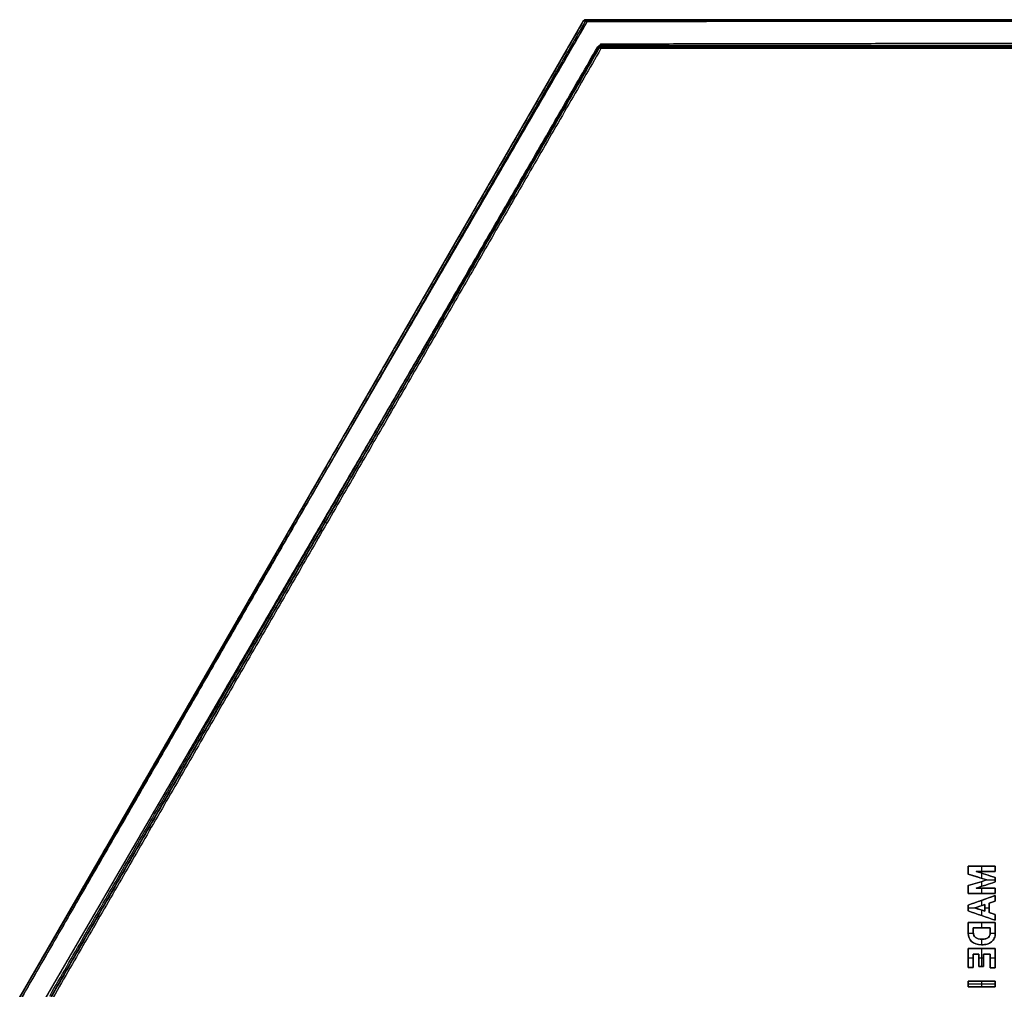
# Model space of a CAD drawing. Header units: millimetres. Extents: x -125 to 125, y -108 to 108.
# Tile 2 of 13: x -125 to -16, y 1 to 108. Entities that reach past the tile are written whole.
import ezdxf

# ---------------------------------------------------------------- set-up
doc = ezdxf.new("R2010")
doc.units = ezdxf.units.MM
doc.layers.add('Base', color=18, linetype='Continuous', true_color=0x000000)
doc.layers.add('Corpo', color=18, linetype='Continuous', true_color=0x000000)

msp = doc.modelspace()

# ---------------------------------------------------------------- linework, layer by layer
at = {"layer": 'Base', "color": 25, "true_color": 0x996633}
for p, q in [((-124.94, 0.1, -3), (-62.56, 108.15, -3)), ((-124.94, 0.1, -0.2), (-62.56, 108.15, -0.2)), ((-62.38, 108.05, -6), (-124.77, 0, -6)), ((-62.38, 108.25, -3), (62.38, 108.25, -3)), ((-121.48, 0.1, 8.5), (-60.83, 105.15, 8.5)), ((-60.65, 105.25, 8.5), (60.65, 105.25, 8.5)), ((-93.75, 54.13, -5.8), (-93.75, 54.13, -0.2)), ((-91.15, 52.63, 0.2), (-91.15, 52.63, 16.8))]:
    msp.add_line(p, q, dxfattribs=at)
for centre, radius, end in [((-62.38, 108.05, -0.2), 0.2, 150), ((-62.38, 108.05, -5.8), 0.2, 150), ((-62.38, 108.05, -0.2), 0.2, 150), ((-60.65, 105.05, 16.8), 0.2, 150), ((-60.65, 105.05, 0.2), 0.2, 150), ((-60.65, 105.05), 0.4, 96.0936)]:
    msp.add_arc(centre, radius, 90, end, dxfattribs=at)
at = {"layer": 'Base', "color": 25, "true_color": 0x996633, "extrusion": (0, 0, -1)}
for centre, radius in [((62.38, 108.05, 3), 0.2), ((60.65, 105.05), 0.4), ((60.65, 105.05, -8.5), 0.2)]:
    msp.add_arc(centre, radius, 30, 90, dxfattribs=at)
at = {"layer": 'Base', "color": 25, "true_color": 0x996633, "extrusion": (0.5, 0.866025, 2.44864e-13)}
msp.add_arc((108.05, -0.2, 62.38), 0.2, 360, 90, dxfattribs=at)
at = {"layer": 'Base', "color": 25, "true_color": 0x996633, "extrusion": (0.5, 0.866025, -2.20132e-13)}
msp.add_arc((108.05, -5.8, 62.38), 0.2, 270, 0, dxfattribs=at)
at = {"layer": 'Base', "color": 25, "true_color": 0x996633, "extrusion": (1, 0, 0)}
for centre, start, end in [((108.05, -0.2, -62.38), 360, 90), ((108.05, -5.8, -62.38), 270, 0), ((105.45, 0.2, -60.65), 180, 270), ((105.05, 16.8, -60.65), 360, 90)]:
    msp.add_arc(centre, 0.2, start, end, dxfattribs=at)
at = {"layer": 'Base', "color": 25, "true_color": 0x996633, "extrusion": (-0.5, -0.866025, 7.92984e-14)}
msp.add_arc((-105.45, 0.2, -60.65), 0.2, 270, 360, dxfattribs=at)
at = {"layer": 'Base', "color": 25, "true_color": 0x996633, "extrusion": (0.5, 0.866025, 1.58597e-13)}
msp.add_arc((105.05, 16.8, 60.65), 0.2, 360, 90, dxfattribs=at)
at = {"layer": 'Base', "color": 25, "true_color": 0x996633, "extrusion": (0.5, 0.866025, 0)}
for centre, start in [((108.05, -0.2), 360), ((105.05, 16.8), 0)]:
    msp.add_arc(centre, 0.2, start, 90, dxfattribs=at)
at = {"layer": 'Base', "color": 25, "true_color": 0x996633, "extrusion": (-0.5, -0.866025, 0)}
for centre, start, end in [((-108.05, -5.8), 180, 270), ((-105.45, 0.2), 270, 0)]:
    msp.add_arc(centre, 0.2, start, end, dxfattribs=at)
at = {"layer": 'Base', "color": 25, "true_color": 0x996633}
for points in [[(-124.94, 0.1, -5.8), (-93.75, 54.13, -5.8), (-62.56, 108.15, -5.8)], [(-62.56, 108.15, -0.2), (-93.75, 54.13, -0.2), (-124.94, 0.1, -0.2)], [(-62.38, 108.05), (-93.58, 54.03), (-124.77, 0)], [(-62.38, 108.05, -6), (-93.58, 54.03, -6), (-124.77, 0, -6)], [(-62.56, 108.15, -5.8), (-62.56, 108.15, -3), (-62.56, 108.15, -0.2)], [(-62.38, 108.25, -5.8), (0, 108.25, -5.8), (62.38, 108.25, -5.8)], [(-62.38, 108.25, -0.2), (-62.38, 108.25, -3), (-62.38, 108.25, -5.8)], [(62.38, 108.25, -0.2), (0, 108.25, -0.2), (-62.38, 108.25, -0.2)], [(62.38, 108.05), (0, 108.05), (-62.38, 108.05)], [(62.38, 108.05, -6), (0, 108.05, -6), (-62.38, 108.05, -6)], [(-121.65, 0.2), (-91.33, 52.73), (-61, 105.25)], [(-121.48, 0.1, 0.2), (-91.15, 52.63, 0.2), (-60.83, 105.15, 0.2)], [(-60.83, 105.15, 16.8), (-91.15, 52.63, 16.8), (-121.48, 0.1, 16.8)], [(-60.65, 105.05, 17), (-90.98, 52.53, 17), (-121.3, 0, 17)], [(-60.83, 105.15, 0.2), (-60.83, 105.15, 8.5), (-60.83, 105.15, 16.8)], [(-60.65, 105.45), (0, 105.45), (60.65, 105.45)], [(-60.65, 105.25, 0.2), (0, 105.25, 0.2), (60.65, 105.25, 0.2)], [(-60.65, 105.25, 16.8), (-60.65, 105.25, 8.5), (-60.65, 105.25, 0.2)], [(60.65, 105.25, 16.8), (0, 105.25, 16.8), (-60.65, 105.25, 16.8)], [(60.65, 105.05, 17), (0, 105.05, 17), (-60.65, 105.05, 17)]]:
    msp.add_open_spline(points, degree=2, dxfattribs=at)
at = {"layer": 'Corpo', "color": 25, "true_color": 0x996633}
for p, q in [((-124.97, 0.05, 161.5), (-62.17, 108, 161.5)), ((-62.09, 108.05, 161.5), (62.44, 108.25, 161.5)), ((61.06, 105.75, 161.5), (-60.71, 105.55, 161.5)), ((-60.71, 105.55, 161.5), (-122.11, 0, 161.5)), ((-93.57, 54.02), (-93.57, 54.02, 323)), ((-91.41, 52.77), (-91.41, 52.77, 323))]:
    msp.add_line(p, q, dxfattribs=at)
at = {"layer": 'Corpo', "color": 28, "true_color": 0x0c0c0c}
for p, q in [((-20.01, 14.57, -0.03), (-17.01, 14.57, -0.03)), ((-20.01, 13.7, -0.03), (-20.01, 14.57, -0.03)), ((-18.51, 14.57, -0.05), (-18.51, 14.57)), ((-18.51, 13.99, -0.05), (-18.51, 14.57, -0.05)), ((-18.51, 13.99), (-18.51, 14.57)), ((-17.01, 13.99, -0.03), (-17.01, 14.57, -0.03)), ((-17.01, 14.28), (-17.01, 14.28, -0.05)), ((-20.01, 14.14, -0.05), (-20.01, 14.14)), ((-20.01, 13.7, -0.03), (-17.94, 13.05, -0.03)), ((-17.01, 13.3, -0.03), (-19.11, 13.99, -0.03)), ((-18.98, 13.38, -0.05), (-18.98, 13.38)), ((-18.51, 13.23, -0.05), (-18.51, 13.79, -0.05)), ((-18.51, 13.23), (-18.51, 13.79)), ((-18.06, 13.64, -0.05), (-18.06, 13.64)), ((-17.01, 12.83, -0.03), (-17.01, 13.3, -0.03)), ((-20.01, 11.56, -0.03), (-20.01, 12.43, -0.03)), ((-20.01, 11.99, -0.05), (-20.01, 11.99)), ((-19.13, 12.14, -0.03), (-17.01, 12.14, -0.03)), ((-18.51, 12.34, -0.05), (-18.51, 12.88, -0.05)), ((-18.51, 12.34), (-18.51, 12.88)), ((-18.51, 11.56, -0.05), (-18.51, 12.14, -0.05)), ((-18.51, 11.56), (-18.51, 12.14)), ((-18.07, 12.14, -0.05), (-18.07, 12.14)), ((-17.99, 13.07, -0.05), (-17.01, 13.07, -0.05)), ((-17.99, 13.07), (-17.01, 13.07)), ((-17.01, 13.07), (-17.01, 13.07, -0.05)), ((-17.01, 11.56, -0.03), (-17.01, 12.14, -0.03)), ((-20.01, 11.56, -0.03), (-17.01, 11.56, -0.03)), ((-17.01, 11.32, -0.03), (-20.01, 10.26, -0.03)), ((-18.51, 11.56), (-18.51, 11.56, -0.05)), ((-17.01, 11.85), (-17.01, 11.85, -0.05)), ((-17.01, 10.7, -0.03), (-17.01, 11.32, -0.03)), ((-17.01, 11.01), (-17.01, 11.01, -0.05)), ((-20.01, 9.63, -0.03), (-20.01, 10.26, -0.03)), ((-20.01, 9.95, -0.05), (-20.01, 9.95)), ((-20.01, 9.95, -0.05), (-19.25, 9.95, -0.05)), ((-20.01, 9.95), (-19.25, 9.95)), ((-18.17, 9.6, -0.03), (-19.27, 9.95, -0.03)), ((-18.51, 10.79, -0.05), (-18.51, 10.79)), ((-18.51, 10.21, -0.05), (-18.51, 10.79, -0.05)), ((-18.51, 10.21), (-18.51, 10.79)), ((-18.17, 9.6, -0.03), (-18.17, 10.32, -0.03)), ((-18.17, 9.96, -0.05), (-18.17, 9.96)), ((-18.17, 9.95, -0.05), (-17.67, 9.95, -0.05)), ((-18.17, 9.95), (-17.67, 9.95)), ((-17.67, 10.48, -0.03), (-17.01, 10.7, -0.03)), ((-17.67, 9.44, -0.03), (-17.67, 10.48, -0.03)), ((-17.67, 9.96), (-17.67, 9.96, -0.05)), ((-17.34, 10.59, -0.05), (-17.34, 10.59)), ((-20.01, 9.63, -0.03), (-17.01, 8.59, -0.03)), ((-18.72, 9.77, -0.05), (-18.72, 9.77)), ((-18.51, 9.11, -0.05), (-18.51, 9.7, -0.05)), ((-18.51, 9.11), (-18.51, 9.7)), ((-18.51, 9.11, -0.05), (-18.51, 9.11)), ((-17.01, 9.22, -0.03), (-17.67, 9.44, -0.03)), ((-17.34, 9.33, -0.05), (-17.34, 9.33)), ((-17.01, 8.59, -0.03), (-17.01, 9.22, -0.03)), ((-17.01, 8.91), (-17.01, 8.91, -0.05)), ((-20.01, 8.34, -0.03), (-17.01, 8.34, -0.03)), ((-19.45, 7.29, -0.03), (-19.45, 7.73, -0.03)), ((-19.45, 7.73, -0.03), (-17.56, 7.73, -0.03)), ((-18.51, 8.34, -0.05), (-18.51, 8.34)), ((-18.51, 7.73, -0.05), (-18.51, 8.34, -0.05)), ((-18.51, 7.73), (-18.51, 8.34)), ((-18.51, 7.73), (-18.51, 7.73, -0.05)), ((-17.01, 7.14, -0.03), (-17.01, 8.34, -0.03)), ((-17.01, 7.74), (-17.01, 7.74, -0.05)), ((-19.44, 7.11, -0.05), (-20.01, 7.11, -0.05)), ((-19.44, 7.11), (-20.01, 7.11)), ((-19.45, 7.51), (-19.45, 7.51, -0.05)), ((-17.01, 7.11, -0.05), (-17.57, 7.11, -0.05)), ((-17.01, 7.11), (-17.57, 7.11)), ((-18.51, 5.87, -0.05), (-18.51, 6.49, -0.05)), ((-18.51, 5.87), (-18.51, 6.49)), ((-20.01, 5.45, -0.03), (-17.01, 5.45, -0.03)), ((-20.01, 3.36, -0.03), (-20.01, 5.45, -0.03)), ((-20.01, 4.4, -0.05), (-20.01, 4.4)), ((-19.45, 4.39, -0.05), (-20.01, 4.39, -0.05)), ((-19.45, 4.39), (-20.01, 4.39)), ((-19.45, 3.36, -0.03), (-19.45, 4.83, -0.03)), ((-19.45, 4.83, -0.03), (-18.81, 4.83, -0.03)), ((-19.13, 4.83), (-19.13, 4.83, -0.05)), ((-18.81, 3.48, -0.03), (-18.81, 4.83, -0.03)), ((-18.3, 4.39, -0.05), (-18.81, 4.39, -0.05)), ((-18.3, 4.39), (-18.81, 4.39)), ((-18.51, 5.45, -0.05), (-18.51, 5.45)), ((-18.51, 3.48, -0.05), (-18.51, 5.45, -0.05)), ((-18.51, 3.48), (-18.51, 5.45)), ((-18.3, 3.48, -0.03), (-18.3, 4.83, -0.03)), ((-18.3, 4.83, -0.03), (-17.56, 4.83, -0.03)), ((-17.93, 4.83), (-17.93, 4.83, -0.05)), ((-17.56, 3.33, -0.03), (-17.56, 4.83, -0.03)), ((-17.01, 4.39, -0.05), (-17.56, 4.39, -0.05)), ((-17.01, 4.39), (-17.56, 4.39)), ((-17.01, 3.33, -0.03), (-17.01, 5.45, -0.03)), ((-17.01, 4.39), (-17.01, 4.39, -0.05)), ((-20.01, 3.36, -0.03), (-19.45, 3.36, -0.03)), ((-19.73, 3.36), (-19.73, 3.36, -0.05)), ((-19.45, 4.1), (-19.45, 4.1, -0.05)), ((-18.81, 4.16, -0.05), (-18.81, 4.16)), ((-18.81, 3.48, -0.03), (-18.3, 3.48, -0.03)), ((-18.55, 3.48), (-18.55, 3.48, -0.05)), ((-18.3, 4.16), (-18.3, 4.16, -0.05)), ((-17.56, 4.08, -0.05), (-17.56, 4.08)), ((-17.56, 3.33, -0.03), (-17.01, 3.33, -0.03)), ((-17.28, 3.33), (-17.28, 3.33, -0.05)), ((-20.01, 1.83, -0.03), (-17.01, 1.83, -0.03)), ((-20.01, 1.21, -0.03), (-20.01, 1.83, -0.03)), ((-20.01, 1.52, -0.05), (-20.01, 1.52)), ((-17.01, 1.52, -0.05), (-20.01, 1.52, -0.05)), ((-17.01, 1.52), (-20.01, 1.52)), ((-20.01, 1.21, -0.03), (-17.01, 1.21, -0.03)), ((-18.51, 1.83, -0.05), (-18.51, 1.83)), ((-18.51, 1.21, -0.05), (-18.51, 1.83, -0.05)), ((-18.51, 1.21), (-18.51, 1.83)), ((-18.51, 1.21), (-18.51, 1.21, -0.05)), ((-17.01, 1.21, -0.03), (-17.01, 1.83, -0.03)), ((-17.01, 1.52), (-17.01, 1.52, -0.05))]:
    msp.add_line(p, q, dxfattribs=at)
at = {"layer": 'Corpo', "color": 25, "true_color": 0x996633, "extrusion": (0, 0, -1)}
for centre in [(62.09, 107.95, -323), (62.09, 107.95), (62.09, 107.95, -161.5)]:
    msp.add_arc(centre, 0.1, 30.1875, 89.9059, dxfattribs=at)
at = {"layer": 'Corpo', "color": 25, "true_color": 0x996633}
for points in [[(-124.97, 0.05, 323), (-93.57, 54.02, 323), (-62.17, 108, 323)], [(-124.97, 0.05), (-93.57, 54.02), (-62.17, 108)], [(-62.17, 108), (-62.17, 108, 161.5), (-62.17, 108, 323)], [(-62.09, 108.05, 323), (0.18, 108.15, 323), (62.44, 108.25, 323)], [(-62.09, 108.05), (0.18, 108.15), (62.44, 108.25)], [(-62.09, 108.05, 323), (-62.09, 108.05, 161.5), (-62.09, 108.05)], [(61.06, 105.75), (0.18, 105.65), (-60.71, 105.55)], [(61.06, 105.75, 323), (0.18, 105.65, 323), (-60.71, 105.55, 323)], [(-60.71, 105.55), (-91.41, 52.77), (-122.11, 0)], [(-60.71, 105.55, 323), (-91.41, 52.77, 323), (-122.11, 0, 323)], [(-60.71, 105.55, 323), (-60.71, 105.55, 161.5), (-60.71, 105.55)]]:
    msp.add_open_spline(points, degree=2, dxfattribs=at)
at = {"layer": 'Corpo', "color": 28, "true_color": 0x0c0c0c}
for points, degree in [([(-20.01, 14.57), (-19.01, 14.57), (-18.01, 14.57), (-17.01, 14.57)], 3), ([(-17.01, 14.57, -0.05), (-18.01, 14.57, -0.05), (-19.01, 14.57, -0.05), (-20.01, 14.57, -0.05)], 3), ([(-20.01, 14.57, -0.05), (-20.01, 14.57, -0.03), (-20.01, 14.57)], 2), ([(-20.01, 13.7), (-20.01, 13.99), (-20.01, 14.28), (-20.01, 14.57)], 3), ([(-20.01, 14.57, -0.05), (-20.01, 14.28, -0.05), (-20.01, 13.99, -0.05), (-20.01, 13.7, -0.05)], 3), ([(-17.01, 14.57), (-17.01, 14.38), (-17.01, 14.19), (-17.01, 13.99)], 3), ([(-17.01, 13.99, -0.05), (-17.01, 14.19, -0.05), (-17.01, 14.38, -0.05), (-17.01, 14.57, -0.05)], 3), ([(-17.01, 14.57, -0.05), (-17.01, 14.57, -0.03), (-17.01, 14.57)], 2), ([(-20.01, 13.7, -0.05), (-20.01, 13.7, -0.03), (-20.01, 13.7)], 2), ([(-17.94, 13.05), (-18.63, 13.27), (-19.32, 13.49), (-20.01, 13.7)], 3), ([(-20.01, 13.7, -0.05), (-19.32, 13.49, -0.05), (-18.63, 13.27, -0.05), (-17.94, 13.05, -0.05)], 3), ([(-19.11, 13.99), (-18.41, 13.76), (-17.71, 13.53), (-17.01, 13.3)], 3), ([(-17.01, 13.3, -0.05), (-17.71, 13.53, -0.05), (-18.41, 13.76, -0.05), (-19.11, 13.99, -0.05)], 3), ([(-19.11, 13.99, -0.05), (-19.11, 13.99, -0.03), (-19.11, 13.99)], 2), ([(-17.01, 13.99), (-17.71, 13.99), (-18.41, 13.99), (-19.11, 13.99)], 3), ([(-19.11, 13.99, -0.05), (-18.41, 13.99, -0.05), (-17.71, 13.99, -0.05), (-17.01, 13.99, -0.05)], 3), ([(-19.11, 13.99, -0.03), (-18.41, 13.99, -0.03), (-17.71, 13.99, -0.03), (-17.01, 13.99, -0.03)], 3), ([(-18.06, 13.99, -0.05), (-18.06, 13.99, -0.03), (-18.06, 13.99)], 2), ([(-17.01, 13.99), (-17.01, 13.99, -0.03), (-17.01, 13.99, -0.05)], 2), ([(-17.01, 13.3), (-17.01, 13.14), (-17.01, 12.99), (-17.01, 12.83)], 3), ([(-17.01, 12.83, -0.05), (-17.01, 12.99, -0.05), (-17.01, 13.14, -0.05), (-17.01, 13.3, -0.05)], 3), ([(-17.01, 13.3, -0.05), (-17.01, 13.3, -0.03), (-17.01, 13.3)], 2), ([(-20.01, 12.43), (-19.32, 12.63), (-18.63, 12.84), (-17.94, 13.05)], 3), ([(-17.94, 13.05, -0.05), (-18.63, 12.84, -0.05), (-19.32, 12.63, -0.05), (-20.01, 12.43, -0.05)], 3), ([(-17.94, 13.05, -0.03), (-18.63, 12.84, -0.03), (-19.32, 12.63, -0.03), (-20.01, 12.43, -0.03)], 3), ([(-20.01, 12.43, -0.05), (-20.01, 12.43, -0.03), (-20.01, 12.43)], 2), ([(-20.01, 11.56), (-20.01, 11.85), (-20.01, 12.14), (-20.01, 12.43)], 3), ([(-20.01, 12.43, -0.05), (-20.01, 12.14, -0.05), (-20.01, 11.85, -0.05), (-20.01, 11.56, -0.05)], 3), ([(-17.01, 12.83), (-17.72, 12.6), (-18.42, 12.37), (-19.13, 12.14)], 3), ([(-19.13, 12.14, -0.05), (-18.42, 12.37, -0.05), (-17.72, 12.6, -0.05), (-17.01, 12.83, -0.05)], 3), ([(-19.13, 12.14, -0.03), (-18.42, 12.37, -0.03), (-17.72, 12.6, -0.03), (-17.01, 12.83, -0.03)], 3), ([(-19.13, 12.14), (-18.42, 12.14), (-17.72, 12.14), (-17.01, 12.14)], 3), ([(-17.01, 12.14, -0.05), (-17.72, 12.14, -0.05), (-18.42, 12.14, -0.05), (-19.13, 12.14, -0.05)], 3), ([(-19.13, 12.14, -0.05), (-19.13, 12.14, -0.03), (-19.13, 12.14)], 2), ([(-18.98, 12.74, -0.05), (-18.98, 12.74, -0.03), (-18.98, 12.74)], 2), ([(-18.07, 12.49, -0.05), (-18.07, 12.49, -0.03), (-18.07, 12.49)], 2), ([(-17.94, 13.05, -0.05), (-17.94, 13.05, -0.03), (-17.94, 13.05)], 2), ([(-17.01, 12.83, -0.05), (-17.01, 12.83, -0.03), (-17.01, 12.83)], 2), ([(-17.01, 12.14), (-17.01, 11.95), (-17.01, 11.75), (-17.01, 11.56)], 3), ([(-17.01, 11.56, -0.05), (-17.01, 11.75, -0.05), (-17.01, 11.95, -0.05), (-17.01, 12.14, -0.05)], 3), ([(-17.01, 12.14, -0.05), (-17.01, 12.14, -0.03), (-17.01, 12.14)], 2), ([(-20.01, 11.56, -0.05), (-20.01, 11.56, -0.03), (-20.01, 11.56)], 2), ([(-17.01, 11.56), (-18.01, 11.56), (-19.01, 11.56), (-20.01, 11.56)], 3), ([(-20.01, 11.56, -0.05), (-19.01, 11.56, -0.05), (-18.01, 11.56, -0.05), (-17.01, 11.56, -0.05)], 3), ([(-20.01, 10.26), (-19.01, 10.61), (-18.01, 10.97), (-17.01, 11.32)], 3), ([(-17.01, 11.32, -0.05), (-18.01, 10.97, -0.05), (-19.01, 10.61, -0.05), (-20.01, 10.26, -0.05)], 3), ([(-17.01, 11.56, -0.05), (-17.01, 11.56, -0.03), (-17.01, 11.56)], 2), ([(-17.01, 11.32), (-17.01, 11.11), (-17.01, 10.91), (-17.01, 10.7)], 3), ([(-17.01, 10.7, -0.05), (-17.01, 10.91, -0.05), (-17.01, 11.11, -0.05), (-17.01, 11.32, -0.05)], 3), ([(-17.01, 11.32, -0.05), (-17.01, 11.32, -0.03), (-17.01, 11.32)], 2), ([(-20.01, 10.26, -0.05), (-20.01, 10.26, -0.03), (-20.01, 10.26)], 2), ([(-20.01, 9.63), (-20.01, 9.84), (-20.01, 10.05), (-20.01, 10.26)], 3), ([(-20.01, 10.26, -0.05), (-20.01, 10.05, -0.05), (-20.01, 9.84, -0.05), (-20.01, 9.63, -0.05)], 3), ([(-18.17, 10.32), (-18.53, 10.2), (-18.9, 10.08), (-19.27, 9.95)], 3), ([(-19.27, 9.95, -0.05), (-18.9, 10.08, -0.05), (-18.53, 10.2, -0.05), (-18.17, 10.32, -0.05)], 3), ([(-19.27, 9.95, -0.03), (-18.9, 10.08, -0.03), (-18.53, 10.2, -0.03), (-18.17, 10.32, -0.03)], 3), ([(-19.27, 9.95), (-18.9, 9.83), (-18.53, 9.71), (-18.17, 9.6)], 3), ([(-18.17, 9.6, -0.05), (-18.53, 9.71, -0.05), (-18.9, 9.83, -0.05), (-19.27, 9.95, -0.05)], 3), ([(-19.27, 9.95, -0.05), (-19.27, 9.95, -0.03), (-19.27, 9.95)], 2), ([(-18.72, 10.14, -0.05), (-18.72, 10.14, -0.03), (-18.72, 10.14)], 2), ([(-18.17, 10.32, -0.05), (-18.17, 10.32, -0.03), (-18.17, 10.32)], 2), ([(-18.17, 9.6), (-18.17, 9.84), (-18.17, 10.08), (-18.17, 10.32)], 3), ([(-18.17, 10.32, -0.05), (-18.17, 10.08, -0.05), (-18.17, 9.84, -0.05), (-18.17, 9.6, -0.05)], 3), ([(-17.01, 10.7), (-17.23, 10.63), (-17.45, 10.55), (-17.67, 10.48)], 3), ([(-17.67, 10.48, -0.05), (-17.45, 10.55, -0.05), (-17.23, 10.63, -0.05), (-17.01, 10.7, -0.05)], 3), ([(-17.67, 10.48), (-17.67, 10.13), (-17.67, 9.78), (-17.67, 9.44)], 3), ([(-17.67, 9.44, -0.05), (-17.67, 9.78, -0.05), (-17.67, 10.13, -0.05), (-17.67, 10.48, -0.05)], 3), ([(-17.67, 10.48, -0.05), (-17.67, 10.48, -0.03), (-17.67, 10.48)], 2), ([(-17.01, 10.7), (-17.01, 10.7, -0.03), (-17.01, 10.7, -0.05)], 2), ([(-20.01, 9.63, -0.05), (-20.01, 9.63, -0.03), (-20.01, 9.63)], 2), ([(-17.01, 8.59), (-18.01, 8.93), (-19.01, 9.28), (-20.01, 9.63)], 3), ([(-20.01, 9.63, -0.05), (-19.01, 9.28, -0.05), (-18.01, 8.93, -0.05), (-17.01, 8.59, -0.05)], 3), ([(-18.17, 9.6), (-18.17, 9.6, -0.03), (-18.17, 9.6, -0.05)], 2), ([(-17.67, 9.44), (-17.45, 9.36), (-17.23, 9.29), (-17.01, 9.22)], 3), ([(-17.01, 9.22, -0.05), (-17.23, 9.29, -0.05), (-17.45, 9.36, -0.05), (-17.67, 9.44, -0.05)], 3), ([(-17.67, 9.44, -0.05), (-17.67, 9.44, -0.03), (-17.67, 9.44)], 2), ([(-17.01, 9.22), (-17.01, 9.01), (-17.01, 8.8), (-17.01, 8.59)], 3), ([(-17.01, 8.59, -0.05), (-17.01, 8.8, -0.05), (-17.01, 9.01, -0.05), (-17.01, 9.22, -0.05)], 3), ([(-17.01, 9.22, -0.05), (-17.01, 9.22, -0.03), (-17.01, 9.22)], 2), ([(-20.01, 8.34), (-19.01, 8.34), (-18.01, 8.34), (-17.01, 8.34)], 3), ([(-17.01, 8.34, -0.05), (-18.01, 8.34, -0.05), (-19.01, 8.34, -0.05), (-20.01, 8.34, -0.05)], 3), ([(-20.01, 8.34, -0.05), (-20.01, 8.34, -0.03), (-20.01, 8.34)], 2), ([(-19.45, 7.73), (-19.45, 7.58), (-19.45, 7.44), (-19.45, 7.29)], 3), ([(-19.45, 7.29, -0.05), (-19.45, 7.44, -0.05), (-19.45, 7.58, -0.05), (-19.45, 7.73, -0.05)], 3), ([(-19.45, 7.73, -0.05), (-19.45, 7.73, -0.03), (-19.45, 7.73)], 2), ([(-17.56, 7.73), (-18.19, 7.73), (-18.82, 7.73), (-19.45, 7.73)], 3), ([(-19.45, 7.73, -0.05), (-18.82, 7.73, -0.05), (-18.19, 7.73, -0.05), (-17.56, 7.73, -0.05)], 3), ([(-17.56, 7.73, -0.05), (-17.56, 7.73, -0.03), (-17.56, 7.73)], 2), ([(-17.01, 8.59, -0.05), (-17.01, 8.59, -0.03), (-17.01, 8.59)], 2), ([(-17.01, 8.34), (-17.01, 7.94), (-17.01, 7.54), (-17.01, 7.14)], 3), ([(-17.01, 7.14, -0.05), (-17.01, 7.54, -0.05), (-17.01, 7.94, -0.05), (-17.01, 8.34, -0.05)], 3), ([(-17.01, 8.34, -0.05), (-17.01, 8.34, -0.03), (-17.01, 8.34)], 2), ([(-20.01, 7.14, -0.05), (-20.01, 7.14, -0.03), (-20.01, 7.14)], 2), ([(-19.45, 7.29), (-19.45, 7.29, -0.03), (-19.45, 7.29, -0.05)], 2), ([(-19.2, 6.67, -0.05), (-19.2, 6.67, -0.03), (-19.2, 6.67)], 2), ([(-18.05, 6.54, -0.05), (-18.05, 6.54, -0.03), (-18.05, 6.54)], 2), ([(-17.77, 6.7, -0.05), (-17.77, 6.7, -0.03), (-17.77, 6.7)], 2), ([(-17.61, 6.92, -0.05), (-17.61, 6.92, -0.03), (-17.61, 6.92)], 2), ([(-17.56, 7.18, -0.05), (-17.56, 7.18, -0.03), (-17.56, 7.18)], 2), ([(-17.12, 6.59, -0.05), (-17.12, 6.59, -0.03), (-17.12, 6.59)], 2), ([(-17.01, 7.14), (-17.01, 7.14, -0.03), (-17.01, 7.14, -0.05)], 2), ([(-19.63, 6.22, -0.05), (-19.63, 6.22, -0.03), (-19.63, 6.22)], 2), ([(-18.52, 5.87, -0.05), (-18.52, 5.87, -0.03), (-18.52, 5.87)], 2), ([(-18.46, 6.49, -0.05), (-18.46, 6.49, -0.03), (-18.46, 6.49)], 2), ([(-17.92, 5.95, -0.05), (-17.92, 5.95, -0.03), (-17.92, 5.95)], 2), ([(-17.44, 6.19, -0.05), (-17.44, 6.19, -0.03), (-17.44, 6.19)], 2), ([(-20.01, 5.45), (-19.01, 5.45), (-18.01, 5.45), (-17.01, 5.45)], 3), ([(-17.01, 5.45, -0.05), (-18.01, 5.45, -0.05), (-19.01, 5.45, -0.05), (-20.01, 5.45, -0.05)], 3), ([(-20.01, 5.45, -0.05), (-20.01, 5.45, -0.03), (-20.01, 5.45)], 2), ([(-20.01, 3.36), (-20.01, 4.06), (-20.01, 4.75), (-20.01, 5.45)], 3), ([(-20.01, 5.45, -0.05), (-20.01, 4.75, -0.05), (-20.01, 4.06, -0.05), (-20.01, 3.36, -0.05)], 3), ([(-19.45, 4.83), (-19.45, 4.34), (-19.45, 3.85), (-19.45, 3.36)], 3), ([(-19.45, 3.36, -0.05), (-19.45, 3.85, -0.05), (-19.45, 4.34, -0.05), (-19.45, 4.83, -0.05)], 3), ([(-19.45, 4.83, -0.05), (-19.45, 4.83, -0.03), (-19.45, 4.83)], 2), ([(-18.81, 4.83), (-19.02, 4.83), (-19.24, 4.83), (-19.45, 4.83)], 3), ([(-19.45, 4.83, -0.05), (-19.24, 4.83, -0.05), (-19.02, 4.83, -0.05), (-18.81, 4.83, -0.05)], 3), ([(-18.81, 4.83, -0.05), (-18.81, 4.83, -0.03), (-18.81, 4.83)], 2), ([(-18.81, 3.48), (-18.81, 3.93), (-18.81, 4.38), (-18.81, 4.83)], 3), ([(-18.81, 4.83, -0.05), (-18.81, 4.38, -0.05), (-18.81, 3.93, -0.05), (-18.81, 3.48, -0.05)], 3), ([(-18.3, 4.83), (-18.3, 4.38), (-18.3, 3.93), (-18.3, 3.48)], 3), ([(-18.3, 3.48, -0.05), (-18.3, 3.93, -0.05), (-18.3, 4.38, -0.05), (-18.3, 4.83, -0.05)], 3), ([(-18.3, 4.83, -0.05), (-18.3, 4.83, -0.03), (-18.3, 4.83)], 2), ([(-17.56, 4.83), (-17.81, 4.83), (-18.05, 4.83), (-18.3, 4.83)], 3), ([(-18.3, 4.83, -0.05), (-18.05, 4.83, -0.05), (-17.81, 4.83, -0.05), (-17.56, 4.83, -0.05)], 3), ([(-17.56, 4.83, -0.05), (-17.56, 4.83, -0.03), (-17.56, 4.83)], 2), ([(-17.56, 3.33), (-17.56, 3.83), (-17.56, 4.33), (-17.56, 4.83)], 3), ([(-17.56, 4.83, -0.05), (-17.56, 4.33, -0.05), (-17.56, 3.83, -0.05), (-17.56, 3.33, -0.05)], 3), ([(-17.01, 5.45), (-17.01, 4.74), (-17.01, 4.03), (-17.01, 3.33)], 3), ([(-17.01, 3.33, -0.05), (-17.01, 4.03, -0.05), (-17.01, 4.74, -0.05), (-17.01, 5.45, -0.05)], 3), ([(-17.01, 5.45, -0.05), (-17.01, 5.45, -0.03), (-17.01, 5.45)], 2), ([(-20.01, 3.36, -0.05), (-20.01, 3.36, -0.03), (-20.01, 3.36)], 2), ([(-19.45, 3.36), (-19.64, 3.36), (-19.82, 3.36), (-20.01, 3.36)], 3), ([(-20.01, 3.36, -0.05), (-19.82, 3.36, -0.05), (-19.64, 3.36, -0.05), (-19.45, 3.36, -0.05)], 3), ([(-19.45, 3.36, -0.05), (-19.45, 3.36, -0.03), (-19.45, 3.36)], 2), ([(-18.81, 3.48, -0.05), (-18.81, 3.48, -0.03), (-18.81, 3.48)], 2), ([(-18.3, 3.48), (-18.47, 3.48), (-18.64, 3.48), (-18.81, 3.48)], 3), ([(-18.81, 3.48, -0.05), (-18.64, 3.48, -0.05), (-18.47, 3.48, -0.05), (-18.3, 3.48, -0.05)], 3), ([(-18.3, 3.48, -0.05), (-18.3, 3.48, -0.03), (-18.3, 3.48)], 2), ([(-17.56, 3.33, -0.05), (-17.56, 3.33, -0.03), (-17.56, 3.33)], 2), ([(-17.01, 3.33), (-17.19, 3.33), (-17.38, 3.33), (-17.56, 3.33)], 3), ([(-17.56, 3.33, -0.05), (-17.38, 3.33, -0.05), (-17.19, 3.33, -0.05), (-17.01, 3.33, -0.05)], 3), ([(-17.01, 3.33), (-17.01, 3.33, -0.03), (-17.01, 3.33, -0.05)], 2), ([(-20.01, 1.83), (-19.01, 1.83), (-18.01, 1.83), (-17.01, 1.83)], 3), ([(-17.01, 1.83, -0.05), (-18.01, 1.83, -0.05), (-19.01, 1.83, -0.05), (-20.01, 1.83, -0.05)], 3), ([(-20.01, 1.83, -0.05), (-20.01, 1.83, -0.03), (-20.01, 1.83)], 2), ([(-20.01, 1.21), (-20.01, 1.42), (-20.01, 1.62), (-20.01, 1.83)], 3), ([(-20.01, 1.83, -0.05), (-20.01, 1.62, -0.05), (-20.01, 1.42, -0.05), (-20.01, 1.21, -0.05)], 3), ([(-20.01, 1.21, -0.05), (-20.01, 1.21, -0.03), (-20.01, 1.21)], 2), ([(-17.01, 1.21), (-18.01, 1.21), (-19.01, 1.21), (-20.01, 1.21)], 3), ([(-20.01, 1.21, -0.05), (-19.01, 1.21, -0.05), (-18.01, 1.21, -0.05), (-17.01, 1.21, -0.05)], 3), ([(-17.01, 1.83), (-17.01, 1.62), (-17.01, 1.42), (-17.01, 1.21)], 3), ([(-17.01, 1.21, -0.05), (-17.01, 1.42, -0.05), (-17.01, 1.62, -0.05), (-17.01, 1.83, -0.05)], 3), ([(-17.01, 1.83, -0.05), (-17.01, 1.83, -0.03), (-17.01, 1.83)], 2), ([(-17.01, 1.21), (-17.01, 1.21, -0.03), (-17.01, 1.21, -0.05)], 2)]:
    msp.add_open_spline(points, degree=degree, dxfattribs=at)
for points, knots in [([(-17.01, 7.14), (-17.01, 6.93), (-17.04, 6.75), (-17.19, 6.43), (-17.3, 6.3), (-17.57, 6.08), (-17.73, 6), (-18.1, 5.9), (-18.3, 5.87), (-19.01, 5.87), (-19.37, 5.99), (-19.88, 6.46), (-20.01, 6.76), (-20.01, 7.54), (-20.01, 7.94), (-20.01, 8.34)], [0, 0, 0, 0, 0.538324, 0.538324, 1.07565, 1.07565, 1.609754, 1.609754, 2.145934, 2.145934, 3.315441, 3.315441, 4.481385, 4.481385, 5.719464, 5.719464, 5.719464, 5.719464]), ([(-20.01, 8.34, -0.05), (-20.01, 7.94, -0.05), (-20.01, 7.54, -0.05), (-20.01, 6.76, -0.05), (-19.88, 6.46, -0.05), (-19.37, 5.99, -0.05), (-19.01, 5.87, -0.05), (-18.3, 5.87, -0.05), (-18.1, 5.9, -0.05), (-17.73, 6, -0.05), (-17.57, 6.08, -0.05), (-17.3, 6.3, -0.05), (-17.19, 6.43, -0.05), (-17.04, 6.75, -0.05), (-17.01, 6.93, -0.05), (-17.01, 7.14, -0.05)], [0, 0, 0, 0, 1.238079, 1.238079, 2.404022, 2.404022, 3.57353, 3.57353, 4.109709, 4.109709, 4.643814, 4.643814, 5.18114, 5.18114, 5.719464, 5.719464, 5.719464, 5.719464]), ([(-20.01, 8.34, -0.03), (-20.01, 7.94, -0.03), (-20.01, 7.54, -0.03), (-20.01, 6.76, -0.03), (-19.88, 6.46, -0.03), (-19.37, 5.99, -0.03), (-19.01, 5.87, -0.03), (-18.3, 5.87, -0.03), (-18.1, 5.9, -0.03), (-17.73, 6, -0.03), (-17.57, 6.08, -0.03), (-17.3, 6.3, -0.03), (-17.19, 6.43, -0.03), (-17.04, 6.75, -0.03), (-17.01, 6.93, -0.03), (-17.01, 7.14, -0.03)], [0, 0, 0, 0, 0.216468, 0.216468, 0.420323, 0.420323, 0.624802, 0.624802, 0.718548, 0.718548, 0.811932, 0.811932, 0.905879, 0.905879, 1, 1, 1, 1]), ([(-19.45, 7.29), (-19.45, 7), (-19.37, 6.79), (-19.03, 6.55), (-18.78, 6.49), (-18.3, 6.49), (-18.16, 6.51), (-17.93, 6.58), (-17.84, 6.63), (-17.69, 6.76), (-17.64, 6.84), (-17.58, 7), (-17.56, 7.09), (-17.56, 7.37), (-17.56, 7.55), (-17.56, 7.73)], [0, 0, 0, 0, 0.674803, 0.674803, 1.351622, 1.351622, 1.685993, 1.685993, 2.022366, 2.022366, 2.360723, 2.360723, 2.696532, 2.696532, 3.350206, 3.350206, 3.350206, 3.350206]), ([(-17.56, 7.73, -0.05), (-17.56, 7.55, -0.05), (-17.56, 7.37, -0.05), (-17.56, 7.09, -0.05), (-17.58, 7, -0.05), (-17.64, 6.84, -0.05), (-17.69, 6.76, -0.05), (-17.84, 6.63, -0.05), (-17.93, 6.58, -0.05), (-18.16, 6.51, -0.05), (-18.3, 6.49, -0.05), (-18.78, 6.49, -0.05), (-19.03, 6.55, -0.05), (-19.37, 6.79, -0.05), (-19.45, 7, -0.05), (-19.45, 7.29, -0.05)], [0, 0, 0, 0, 0.653674, 0.653674, 0.989483, 0.989483, 1.32784, 1.32784, 1.664213, 1.664213, 1.998584, 1.998584, 2.675403, 2.675403, 3.350206, 3.350206, 3.350206, 3.350206]), ([(-17.56, 7.73, -0.03), (-17.56, 7.55, -0.03), (-17.56, 7.37, -0.03), (-17.56, 7.09, -0.03), (-17.58, 7, -0.03), (-17.64, 6.84, -0.03), (-17.69, 6.76, -0.03), (-17.84, 6.63, -0.03), (-17.93, 6.58, -0.03), (-18.16, 6.51, -0.03), (-18.3, 6.49, -0.03), (-18.78, 6.49, -0.03), (-19.03, 6.55, -0.03), (-19.37, 6.79, -0.03), (-19.45, 7, -0.03), (-19.45, 7.29, -0.03)], [0, 0, 0, 0, 0.195115, 0.195115, 0.29535, 0.29535, 0.396346, 0.396346, 0.496749, 0.496749, 0.596556, 0.596556, 0.798579, 0.798579, 1, 1, 1, 1])]:
    msp.add_open_spline(points, degree=3, knots=knots, dxfattribs=at)

doc.saveas('drawing.dxf')
